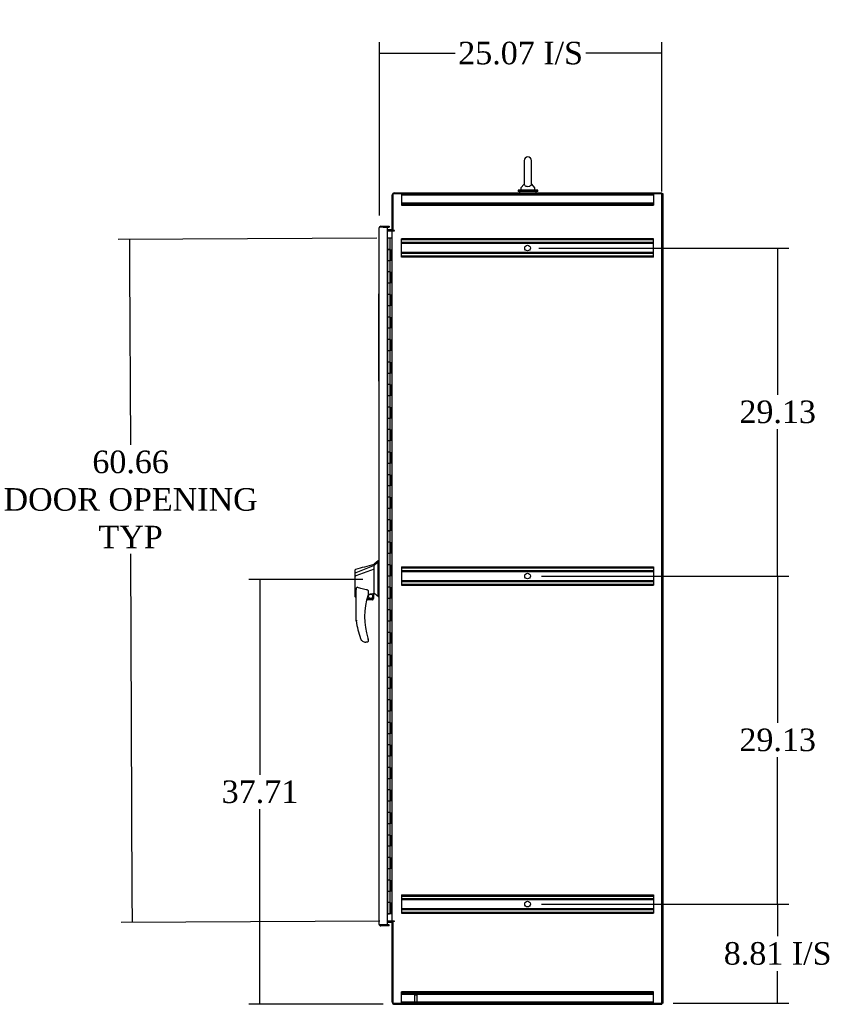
# Model space of a CAD drawing. Header units: inches. Extents: x 0 to 536, y 3 to 364.
# Tile 7 of 10: x 235 to 307, y 149 to 237. Entities that reach past the tile are written whole.
import ezdxf
from ezdxf.lldxf.tags import DXFTag

# ---------------------------------------------------------------- set-up
doc = ezdxf.new("R2010")
doc.units = ezdxf.units.IN
doc.header["$MEASUREMENT"] = 0
for name, color, linetype in [('COM42890-3', 7, 'Continuous'), ('COM48816', 7, 'Continuous'), ('COM54578-60', 7, 'Continuous'), ('COM56746-4', 7, 'Continuous'), ('COM70839-3', 7, 'Continuous'), ('COM71120-4', 7, 'Continuous'), ('COM71122-8', 7, 'Continuous'), ('COM71123-8', 7, 'Continuous'), ('Default', 7, 'Continuous'), ('GSK11033', 7, 'Continuous'), ('HAN13066', 7, 'Continuous'), ('LAB11936', 7, 'Continuous'), ('SCS00680', 7, 'Continuous'), ('STD21878', 7, 'Continuous'), ('WAF25362', 7, 'Continuous'), ('WAM254785', 7, 'Continuous')]:
    doc.layers.add(name, color=color, linetype=linetype)
doc.styles.add('SEACAD_Times_New_Roman', font='times.ttf')
tags = doc.linetypes.add('HIDDEN2', pattern=[0.1875, 0.125, -0.0625]).pattern_tags.tags
tags[6:7] = [DXFTag(74, 4), DXFTag(75, 0), DXFTag(340, '0'), DXFTag(46, 0.0), DXFTag(50, 0.0), DXFTag(44, 0.0), DXFTag(45, 0.0)]
tags[4:5] = [DXFTag(74, 4), DXFTag(75, 0), DXFTag(340, '0'), DXFTag(46, 0.0), DXFTag(50, 0.0), DXFTag(44, 0.0), DXFTag(45, 0.0)]
doc.dimstyles.new('HAMMOND_(STH_-_540x360)', dxfattribs={"dimtxt": 2, "dimasz": 2.5, "dimexe": 1, "dimexo": 1, "dimgap": 0.5, "dimtad": 0, "dimtih": 1, "dimtoh": 1, "dimzin": 0, "dimdsep": 46, "dimtxsty": 'SEACAD_Times_New_Roman', "dimblk1": '_SE_FILLED', "dimblk2": '_SE_FILLED', "dimsah": 1, "dimcen": 1, "dimadec": 0, "dimazin": 0, "dimtfac": 0.8, "dimtofl": 0, "dimtmove": 1, "dimatfit": 3, "dimfxl": 0, "dimtolj": 1, "dimtzin": 0, "dimarcsym": 0})

# ---------------------------------------------------------------- blocks, each defined once
blk = doc.blocks.new('SE5')
at = {"layer": 'COM42890-3', "color": 7, "linetype": 'HIDDEN2'}
for p, q in [((271.321, 215.719), (271.321, 215.581)), ((271.321, 215.719), (282.535, 215.719)), ((271.321, 215.624), (293.696, 215.624)), ((271.321, 215.581), (271.321, 214.857)), ((282.259, 215.719), (282.259, 215.624)), ((282.759, 215.624), (282.759, 215.719)), ((282.803, 215.719), (293.696, 215.719)), ((293.696, 215.719), (293.696, 215.581)), ((293.696, 215.581), (293.696, 214.857)), ((271.321, 214.94), (293.696, 214.94)), ((271.321, 214.857), (271.321, 214.719)), ((271.321, 214.814), (293.696, 214.814)), ((271.321, 214.719), (293.696, 214.719)), ((293.696, 214.857), (293.696, 214.719)), ((271.321, 211.588), (271.321, 211.726)), ((293.696, 211.726), (271.321, 211.726)), ((293.696, 211.631), (271.321, 211.631)), ((293.696, 211.588), (293.696, 211.726)), ((271.321, 210.239), (271.321, 211.588)), ((293.696, 211.407), (271.321, 211.407)), ((293.696, 211.312), (271.321, 211.312)), ((293.696, 210.239), (293.696, 211.588)), ((293.696, 210.515), (271.321, 210.515)), ((293.696, 210.42), (271.321, 210.42)), ((271.321, 210.101), (271.321, 210.239)), ((293.696, 210.196), (271.321, 210.196)), ((293.696, 210.101), (271.321, 210.101)), ((293.696, 210.101), (293.696, 210.239)), ((271.321, 182.596), (271.321, 182.458)), ((271.321, 182.596), (293.696, 182.596)), ((271.321, 182.501), (293.696, 182.501)), ((271.321, 182.458), (271.321, 181.109)), ((271.321, 182.277), (293.696, 182.277)), ((271.321, 182.182), (293.696, 182.182)), ((293.696, 182.596), (293.696, 182.458)), ((293.696, 182.458), (293.696, 181.109)), ((271.321, 181.385), (293.696, 181.385)), ((271.321, 181.29), (293.696, 181.29)), ((271.321, 181.109), (271.321, 180.971)), ((271.321, 181.066), (293.696, 181.066)), ((293.696, 181.109), (293.696, 180.971)), ((271.321, 180.971), (293.696, 180.971)), ((271.321, 153.466), (271.321, 153.328)), ((271.321, 153.466), (293.696, 153.466)), ((271.321, 153.371), (293.696, 153.371)), ((271.321, 153.328), (271.321, 151.979)), ((271.321, 153.147), (293.696, 153.147)), ((271.321, 153.052), (293.696, 153.052)), ((293.696, 153.466), (293.696, 153.328)), ((293.696, 153.328), (293.696, 151.979)), ((271.321, 152.255), (293.696, 152.255)), ((271.321, 152.16), (293.696, 152.16)), ((271.321, 151.979), (271.321, 151.841)), ((271.321, 151.936), (293.696, 151.936)), ((271.321, 151.841), (293.696, 151.841)), ((293.696, 151.979), (293.696, 151.841)), ((271.321, 144.711), (271.321, 144.849)), ((293.696, 144.849), (271.321, 144.849)), ((293.696, 144.754), (271.321, 144.754)), ((271.321, 143.987), (271.321, 144.711)), ((293.696, 144.628), (271.321, 144.628)), ((293.696, 144.711), (293.696, 144.849)), ((293.696, 143.987), (293.696, 144.711)), ((271.321, 143.849), (271.321, 143.987)), ((293.696, 143.944), (271.321, 143.944)), ((282.259, 143.944), (282.259, 143.849)), ((282.759, 143.849), (282.759, 143.944)), ((293.696, 143.849), (293.696, 143.987))]:
    blk.add_line(p, q, dxfattribs=at)
for centre in [(282.509, 210.914), (282.509, 181.784), (282.509, 152.654)]:
    blk.add_circle(centre, 0.25, dxfattribs=at)
at = {"layer": 'COM48816', "color": 7, "linetype": 'Continuous'}
for p, q in [((294.554, 215.719), (294.429, 215.719)), ((294.554, 143.849), (294.554, 215.719)), ((294.554, 143.849), (294.429, 143.849))]:
    blk.add_line(p, q, dxfattribs=at)
at = {"layer": 'COM54578-60', "color": 7, "linetype": 'Continuous'}
for p, q in [((270.079, 211.785), (270.077, 211.785)), ((270.282, 211.785), (270.079, 211.785)), ((270.079, 211.785), (270.079, 210.785)), ((270.494, 211.785), (270.282, 211.785)), ((270.282, 211.785), (270.282, 210.785)), ((270.079, 210.784), (270.079, 210.785)), ((270.282, 210.785), (270.079, 210.785)), ((270.079, 210.784), (270.079, 209.784)), ((270.079, 210.784), (270.313, 210.784)), ((270.141, 210.785), (270.141, 210.784)), ((270.146, 210.785), (270.146, 210.784)), ((270.246, 210.784), (270.246, 210.785)), ((270.326, 210.785), (270.282, 210.785)), ((270.313, 209.785), (270.313, 210.784)), ((270.322, 209.785), (270.322, 210.785)), ((270.326, 210.785), (270.326, 209.785)), ((270.282, 209.785), (270.079, 209.785)), ((270.079, 209.785), (270.079, 208.785)), ((270.313, 209.784), (270.079, 209.784)), ((270.282, 209.785), (270.282, 208.785)), ((270.326, 209.785), (270.282, 209.785)), ((270.079, 208.785), (270.079, 207.784)), ((270.282, 208.785), (270.079, 208.785)), ((270.282, 208.785), (270.079, 208.785)), ((270.326, 208.785), (270.282, 208.785)), ((270.313, 207.785), (270.313, 208.785)), ((270.322, 207.785), (270.322, 208.785)), ((270.326, 208.785), (270.326, 207.785)), ((270.282, 207.785), (270.079, 207.785)), ((270.079, 207.785), (270.079, 206.785)), ((270.313, 207.784), (270.079, 207.784)), ((270.282, 207.785), (270.282, 206.785)), ((270.326, 207.785), (270.282, 207.785)), ((270.079, 206.785), (270.079, 205.784)), ((270.282, 206.785), (270.079, 206.785)), ((270.282, 206.785), (270.079, 206.785)), ((270.326, 206.785), (270.282, 206.785)), ((270.313, 205.785), (270.313, 206.785)), ((270.322, 205.785), (270.322, 206.785)), ((270.326, 206.785), (270.326, 205.785)), ((270.282, 205.785), (270.079, 205.785)), ((270.079, 205.785), (270.079, 204.785)), ((270.313, 205.784), (270.079, 205.784)), ((270.282, 205.785), (270.282, 204.785)), ((270.326, 205.785), (270.282, 205.785)), ((270.079, 204.785), (270.079, 203.784)), ((270.282, 204.785), (270.079, 204.785)), ((270.282, 204.785), (270.079, 204.785)), ((270.326, 204.785), (270.282, 204.785)), ((270.313, 203.785), (270.313, 204.785)), ((270.322, 203.785), (270.322, 204.785)), ((270.326, 204.785), (270.326, 203.785)), ((270.282, 203.785), (270.079, 203.785)), ((270.079, 203.785), (270.079, 202.785)), ((270.313, 203.784), (270.079, 203.784)), ((270.282, 203.785), (270.282, 202.785)), ((270.326, 203.785), (270.282, 203.785)), ((270.079, 202.785), (270.079, 201.784)), ((270.282, 202.785), (270.079, 202.785)), ((270.282, 202.785), (270.079, 202.785)), ((270.326, 202.785), (270.282, 202.785)), ((270.313, 201.785), (270.313, 202.785)), ((270.322, 201.785), (270.322, 202.785)), ((270.326, 202.785), (270.326, 201.785)), ((270.282, 201.785), (270.079, 201.785)), ((270.079, 201.785), (270.079, 200.785)), ((270.313, 201.784), (270.079, 201.784)), ((270.282, 201.785), (270.282, 200.785)), ((270.326, 201.785), (270.282, 201.785)), ((270.079, 200.785), (270.079, 199.784)), ((270.282, 200.785), (270.079, 200.785)), ((270.282, 200.785), (270.079, 200.785)), ((270.326, 200.785), (270.282, 200.785)), ((270.313, 199.785), (270.313, 200.785)), ((270.322, 199.785), (270.322, 200.785)), ((270.326, 200.785), (270.326, 199.785)), ((270.282, 199.785), (270.079, 199.785)), ((270.079, 199.785), (270.079, 198.785)), ((270.313, 199.784), (270.079, 199.784)), ((270.282, 199.785), (270.282, 198.785)), ((270.326, 199.785), (270.282, 199.785)), ((270.079, 198.785), (270.079, 197.784)), ((270.282, 198.785), (270.079, 198.785)), ((270.282, 198.785), (270.079, 198.785)), ((270.326, 198.785), (270.282, 198.785)), ((270.313, 197.785), (270.313, 198.785)), ((270.322, 197.785), (270.322, 198.785)), ((270.326, 198.785), (270.326, 197.785)), ((270.282, 197.785), (270.079, 197.785)), ((270.079, 197.785), (270.079, 196.785)), ((270.313, 197.784), (270.079, 197.784)), ((270.282, 197.785), (270.282, 196.785)), ((270.326, 197.785), (270.282, 197.785)), ((270.079, 196.785), (270.079, 195.784)), ((270.282, 196.785), (270.079, 196.785)), ((270.282, 196.785), (270.079, 196.785)), ((270.326, 196.785), (270.282, 196.785)), ((270.313, 195.785), (270.313, 196.785)), ((270.322, 195.785), (270.322, 196.785)), ((270.326, 196.785), (270.326, 195.785)), ((270.282, 195.785), (270.079, 195.785)), ((270.079, 195.785), (270.079, 194.785)), ((270.313, 195.784), (270.079, 195.784)), ((270.282, 195.785), (270.282, 194.785)), ((270.326, 195.785), (270.282, 195.785)), ((270.079, 194.785), (270.079, 193.784)), ((270.282, 194.785), (270.079, 194.785)), ((270.282, 194.785), (270.079, 194.785)), ((270.326, 194.785), (270.282, 194.785)), ((270.313, 193.785), (270.313, 194.785)), ((270.322, 193.785), (270.322, 194.785)), ((270.326, 194.785), (270.326, 193.785)), ((270.282, 193.785), (270.079, 193.785)), ((270.079, 193.785), (270.079, 192.785)), ((270.313, 193.784), (270.079, 193.784)), ((270.282, 193.785), (270.282, 192.785)), ((270.326, 193.785), (270.282, 193.785)), ((270.079, 192.785), (270.079, 191.784)), ((270.282, 192.785), (270.079, 192.785)), ((270.282, 192.785), (270.079, 192.785)), ((270.326, 192.785), (270.282, 192.785)), ((270.313, 191.785), (270.313, 192.785)), ((270.322, 191.785), (270.322, 192.785)), ((270.326, 192.785), (270.326, 191.785)), ((270.282, 191.785), (270.079, 191.785)), ((270.079, 191.785), (270.079, 190.785)), ((270.313, 191.784), (270.079, 191.784)), ((270.282, 191.785), (270.282, 190.785)), ((270.326, 191.785), (270.282, 191.785)), ((270.079, 190.785), (270.079, 189.784)), ((270.282, 190.785), (270.079, 190.785)), ((270.282, 190.785), (270.079, 190.785)), ((270.326, 190.785), (270.282, 190.785)), ((270.313, 189.785), (270.313, 190.785)), ((270.322, 189.785), (270.322, 190.785)), ((270.326, 190.785), (270.326, 189.785)), ((270.282, 189.785), (270.079, 189.785)), ((270.079, 189.785), (270.079, 188.785)), ((270.313, 189.784), (270.079, 189.784)), ((270.282, 189.785), (270.282, 188.785)), ((270.326, 189.785), (270.282, 189.785)), ((270.079, 188.785), (270.079, 187.784)), ((270.282, 188.785), (270.079, 188.785)), ((270.282, 188.785), (270.079, 188.785)), ((270.326, 188.785), (270.282, 188.785)), ((270.313, 187.785), (270.313, 188.785)), ((270.322, 187.785), (270.322, 188.785)), ((270.326, 188.785), (270.326, 187.785)), ((270.282, 187.785), (270.079, 187.785)), ((270.079, 187.785), (270.079, 186.785)), ((270.313, 187.784), (270.079, 187.784)), ((270.282, 187.785), (270.282, 186.785)), ((270.326, 187.785), (270.282, 187.785)), ((270.079, 186.785), (270.079, 185.784)), ((270.282, 186.785), (270.079, 186.785)), ((270.282, 186.785), (270.079, 186.785)), ((270.326, 186.785), (270.282, 186.785)), ((270.313, 185.785), (270.313, 186.785)), ((270.322, 185.785), (270.322, 186.785)), ((270.326, 186.785), (270.326, 185.785)), ((270.282, 185.785), (270.079, 185.785)), ((270.079, 185.785), (270.079, 184.785)), ((270.313, 185.784), (270.079, 185.784)), ((270.282, 185.785), (270.282, 184.785)), ((270.326, 185.785), (270.282, 185.785)), ((270.079, 184.785), (270.079, 183.784)), ((270.282, 184.785), (270.079, 184.785)), ((270.282, 184.785), (270.079, 184.785)), ((270.326, 184.785), (270.282, 184.785)), ((270.313, 183.785), (270.313, 184.785)), ((270.322, 183.785), (270.322, 184.785)), ((270.326, 184.785), (270.326, 183.785)), ((270.282, 183.785), (270.079, 183.785)), ((270.079, 183.785), (270.079, 182.785)), ((270.313, 183.784), (270.079, 183.784)), ((270.282, 183.785), (270.282, 182.785)), ((270.326, 183.785), (270.282, 183.785)), ((270.079, 182.785), (270.079, 181.784)), ((270.282, 182.785), (270.079, 182.785)), ((270.282, 182.785), (270.079, 182.785)), ((270.326, 182.785), (270.282, 182.785)), ((270.313, 181.785), (270.313, 182.785)), ((270.322, 181.785), (270.322, 182.785)), ((270.326, 182.785), (270.326, 181.785)), ((270.282, 181.785), (270.079, 181.785)), ((270.079, 181.785), (270.079, 180.785)), ((270.313, 181.784), (270.079, 181.784)), ((270.282, 181.785), (270.282, 180.785)), ((270.326, 181.785), (270.282, 181.785)), ((270.079, 180.785), (270.079, 179.784)), ((270.282, 180.785), (270.079, 180.785)), ((270.282, 180.785), (270.079, 180.785)), ((270.326, 180.785), (270.282, 180.785)), ((270.313, 179.785), (270.313, 180.785)), ((270.322, 179.785), (270.322, 180.785)), ((270.326, 180.785), (270.326, 179.785)), ((270.282, 179.785), (270.079, 179.785)), ((270.079, 179.785), (270.079, 178.785)), ((270.313, 179.784), (270.079, 179.784)), ((270.282, 179.785), (270.282, 178.785)), ((270.326, 179.785), (270.282, 179.785)), ((270.079, 178.785), (270.079, 177.784)), ((270.282, 178.785), (270.079, 178.785)), ((270.282, 178.785), (270.079, 178.785)), ((270.326, 178.785), (270.282, 178.785)), ((270.313, 177.785), (270.313, 178.785)), ((270.322, 177.785), (270.322, 178.785)), ((270.326, 178.785), (270.326, 177.785)), ((270.282, 177.785), (270.079, 177.785)), ((270.079, 177.785), (270.079, 176.785)), ((270.313, 177.784), (270.079, 177.784)), ((270.282, 177.785), (270.282, 176.785)), ((270.326, 177.785), (270.282, 177.785)), ((270.079, 176.785), (270.079, 175.784)), ((270.282, 176.785), (270.079, 176.785)), ((270.282, 176.785), (270.079, 176.785)), ((270.326, 176.785), (270.282, 176.785)), ((270.313, 175.785), (270.313, 176.785)), ((270.322, 175.785), (270.322, 176.785)), ((270.326, 176.785), (270.326, 175.785)), ((270.282, 175.785), (270.079, 175.785)), ((270.079, 175.785), (270.079, 174.785)), ((270.313, 175.784), (270.079, 175.784)), ((270.282, 175.785), (270.282, 174.785)), ((270.326, 175.785), (270.282, 175.785)), ((270.079, 174.785), (270.079, 173.784)), ((270.282, 174.785), (270.079, 174.785)), ((270.282, 174.785), (270.079, 174.785)), ((270.326, 174.785), (270.282, 174.785)), ((270.313, 173.785), (270.313, 174.785)), ((270.322, 173.785), (270.322, 174.785)), ((270.326, 174.785), (270.326, 173.785)), ((270.282, 173.785), (270.079, 173.785)), ((270.079, 173.785), (270.079, 172.785)), ((270.313, 173.784), (270.079, 173.784)), ((270.282, 173.785), (270.282, 172.785)), ((270.326, 173.785), (270.282, 173.785)), ((270.079, 172.785), (270.079, 171.784)), ((270.282, 172.785), (270.079, 172.785)), ((270.282, 172.785), (270.079, 172.785)), ((270.326, 172.785), (270.282, 172.785)), ((270.313, 171.785), (270.313, 172.785)), ((270.322, 171.785), (270.322, 172.785)), ((270.326, 172.785), (270.326, 171.785)), ((270.282, 171.785), (270.079, 171.785)), ((270.079, 171.785), (270.079, 170.785)), ((270.313, 171.784), (270.079, 171.784)), ((270.282, 171.785), (270.282, 170.785)), ((270.326, 171.785), (270.282, 171.785)), ((270.079, 170.785), (270.079, 169.784)), ((270.282, 170.785), (270.079, 170.785)), ((270.282, 170.785), (270.079, 170.785)), ((270.326, 170.785), (270.282, 170.785)), ((270.313, 169.785), (270.313, 170.785)), ((270.322, 169.785), (270.322, 170.785)), ((270.326, 170.785), (270.326, 169.785)), ((270.282, 169.785), (270.079, 169.785)), ((270.079, 169.785), (270.079, 168.785)), ((270.313, 169.784), (270.079, 169.784)), ((270.282, 169.785), (270.282, 168.785)), ((270.326, 169.785), (270.282, 169.785)), ((270.079, 168.785), (270.079, 167.784)), ((270.282, 168.785), (270.079, 168.785)), ((270.282, 168.785), (270.079, 168.785)), ((270.326, 168.785), (270.282, 168.785)), ((270.313, 167.785), (270.313, 168.785)), ((270.322, 167.785), (270.322, 168.785)), ((270.326, 168.785), (270.326, 167.785)), ((270.282, 167.785), (270.079, 167.785)), ((270.079, 167.785), (270.079, 166.785)), ((270.313, 167.784), (270.079, 167.784)), ((270.282, 167.785), (270.282, 166.785)), ((270.326, 167.785), (270.282, 167.785)), ((270.079, 166.785), (270.079, 165.784)), ((270.282, 166.785), (270.079, 166.785)), ((270.282, 166.785), (270.079, 166.785)), ((270.326, 166.785), (270.282, 166.785)), ((270.313, 165.785), (270.313, 166.785)), ((270.322, 165.785), (270.322, 166.785)), ((270.326, 166.785), (270.326, 165.785)), ((270.282, 165.785), (270.079, 165.785)), ((270.079, 165.785), (270.079, 164.785)), ((270.313, 165.784), (270.079, 165.784)), ((270.282, 165.785), (270.282, 164.785)), ((270.326, 165.785), (270.282, 165.785)), ((270.079, 164.785), (270.079, 163.784)), ((270.282, 164.785), (270.079, 164.785)), ((270.282, 164.785), (270.079, 164.785)), ((270.326, 164.785), (270.282, 164.785)), ((270.313, 163.785), (270.313, 164.785)), ((270.322, 163.785), (270.322, 164.785)), ((270.326, 164.785), (270.326, 163.785)), ((270.282, 163.785), (270.079, 163.785)), ((270.079, 163.785), (270.079, 162.785)), ((270.313, 163.784), (270.079, 163.784)), ((270.282, 163.785), (270.282, 162.785)), ((270.326, 163.785), (270.282, 163.785)), ((270.079, 162.785), (270.079, 161.784)), ((270.282, 162.785), (270.079, 162.785)), ((270.282, 162.785), (270.079, 162.785)), ((270.326, 162.785), (270.282, 162.785)), ((270.313, 161.785), (270.313, 162.785)), ((270.322, 161.785), (270.322, 162.785)), ((270.326, 162.785), (270.326, 161.785)), ((270.282, 161.785), (270.079, 161.785)), ((270.079, 161.785), (270.079, 160.785)), ((270.313, 161.784), (270.079, 161.784)), ((270.282, 161.785), (270.282, 160.785)), ((270.326, 161.785), (270.282, 161.785)), ((270.079, 160.785), (270.079, 159.784)), ((270.282, 160.785), (270.079, 160.785)), ((270.282, 160.785), (270.079, 160.785)), ((270.326, 160.785), (270.282, 160.785)), ((270.313, 159.785), (270.313, 160.785)), ((270.322, 159.785), (270.322, 160.785)), ((270.326, 160.785), (270.326, 159.785)), ((270.282, 159.785), (270.079, 159.785)), ((270.079, 159.785), (270.079, 158.785)), ((270.313, 159.784), (270.079, 159.784)), ((270.282, 159.785), (270.282, 158.785)), ((270.326, 159.785), (270.282, 159.785)), ((270.079, 158.785), (270.079, 157.784)), ((270.282, 158.785), (270.079, 158.785)), ((270.282, 158.785), (270.079, 158.785)), ((270.326, 158.785), (270.282, 158.785)), ((270.313, 157.785), (270.313, 158.785)), ((270.322, 157.785), (270.322, 158.785)), ((270.326, 158.785), (270.326, 157.785)), ((270.282, 157.785), (270.079, 157.785)), ((270.079, 157.785), (270.079, 156.785)), ((270.313, 157.784), (270.079, 157.784)), ((270.282, 157.785), (270.282, 156.785)), ((270.326, 157.785), (270.282, 157.785)), ((270.079, 156.785), (270.079, 155.784)), ((270.282, 156.785), (270.079, 156.785)), ((270.282, 156.785), (270.079, 156.785)), ((270.326, 156.785), (270.282, 156.785)), ((270.313, 155.785), (270.313, 156.785)), ((270.322, 155.785), (270.322, 156.785)), ((270.326, 156.785), (270.326, 155.785)), ((270.282, 155.785), (270.079, 155.785)), ((270.079, 155.785), (270.079, 154.785)), ((270.313, 155.784), (270.079, 155.784)), ((270.282, 155.785), (270.282, 154.785)), ((270.326, 155.785), (270.282, 155.785)), ((270.079, 154.785), (270.079, 153.784)), ((270.282, 154.785), (270.079, 154.785)), ((270.282, 154.785), (270.079, 154.785)), ((270.326, 154.785), (270.282, 154.785)), ((270.313, 153.785), (270.313, 154.785)), ((270.322, 153.785), (270.322, 154.785)), ((270.326, 154.785), (270.326, 153.785)), ((270.282, 153.785), (270.079, 153.785)), ((270.079, 153.785), (270.079, 152.785)), ((270.313, 153.784), (270.079, 153.784)), ((270.282, 153.785), (270.282, 152.785)), ((270.326, 153.785), (270.282, 153.785)), ((270.079, 152.785), (270.079, 151.785)), ((270.282, 152.785), (270.079, 152.785)), ((270.282, 152.785), (270.079, 152.785)), ((270.326, 152.785), (270.282, 152.785)), ((270.313, 151.785), (270.313, 152.785)), ((270.322, 151.785), (270.322, 152.785)), ((270.326, 152.785), (270.326, 151.785)), ((270.079, 151.785), (270.077, 151.785)), ((270.313, 151.785), (270.079, 151.785)), ((270.133, 151.75), (270.133, 151.776)), ((270.133, 151.776), (270.183, 151.776)), ((270.183, 151.75), (270.133, 151.75)), ((270.146, 151.785), (270.146, 151.776)), ((270.208, 151.776), (270.183, 151.776)), ((270.208, 151.75), (270.183, 151.75)), ((270.208, 151.776), (270.258, 151.776)), ((270.258, 151.75), (270.208, 151.75)), ((270.246, 151.776), (270.246, 151.785)), ((270.258, 151.776), (270.258, 151.75)), ((270.326, 151.785), (270.322, 151.785)), ((270.494, 151.785), (270.326, 151.785))]:
    blk.add_line(p, q, dxfattribs=at)
at = {"layer": 'COM56746-4', "color": 7, "linetype": 'Continuous'}
for p, q in [((269.332, 150.865), (269.332, 212.704)), ((269.332, 212.704), (269.332, 212.704)), ((269.332, 212.704), (269.332, 212.704)), ((269.332, 212.704), (269.332, 212.704)), ((269.412, 212.752), (269.362, 212.791)), ((269.475, 212.752), (269.362, 212.752)), ((269.475, 212.752), (269.412, 212.752)), ((269.475, 212.847), (270.207, 212.847)), ((270.077, 212.752), (269.475, 212.752)), ((269.475, 212.752), (269.475, 212.752)), ((269.677, 212.752), (270.207, 212.752)), ((270.077, 150.817), (270.077, 212.752)), ((270.207, 212.847), (270.207, 212.752)), ((269.332, 150.865), (269.332, 150.865)), ((269.332, 150.865), (269.332, 150.865)), ((269.475, 150.817), (269.362, 150.817)), ((269.412, 150.817), (269.362, 150.778)), ((269.412, 150.817), (269.475, 150.817)), ((269.475, 150.817), (270.077, 150.817)), ((269.475, 150.817), (269.475, 150.817)), ((270.207, 150.722), (269.475, 150.722)), ((270.207, 150.817), (269.677, 150.817)), ((270.207, 150.722), (270.207, 150.817))]:
    blk.add_line(p, q, dxfattribs=at)
for centre, start, end in [((269.475, 212.704), 142.49641, 179.84393), ((269.475, 212.704), 179.92383, 180), ((269.475, 212.704), 90, 142.49641), ((269.475, 150.865), 180, 180.07617), ((269.475, 150.865), 180.15607, 217.50359), ((269.475, 150.865), 217.50359, 270)]:
    blk.add_arc(centre, 0.143, start, end, dxfattribs=at)
for points in [[(269.362, 212.752), (269.352, 212.744), (269.345, 212.736), (269.337, 212.724), (269.335, 212.72), (269.333, 212.712), (269.332, 212.708), (269.332, 212.704)], [(269.362, 150.817), (269.352, 150.825), (269.345, 150.833), (269.337, 150.845), (269.335, 150.849), (269.333, 150.857), (269.332, 150.861), (269.332, 150.865)]]:
    blk.add_open_spline(points, degree=3, knots=[0, 0, 0, 0, 0.5, 0.5, 0.75, 0.75, 1, 1, 1, 1], dxfattribs=at)
at = {"layer": 'COM70839-3', "color": 7, "linetype": 'Continuous'}
for p, q in [((270.568, 212.439), (270.581, 212.469)), ((270.569, 151.129), (270.582, 151.099))]:
    blk.add_line(p, q, dxfattribs=at)
at = {"layer": 'COM71120-4', "color": 7, "linetype": 'Continuous'}
for p, q in [((294.429, 215.719), (270.589, 215.719)), ((270.589, 212.469), (270.589, 215.719)), ((294.429, 143.849), (294.429, 215.719)), ((270.077, 212.439), (270.399, 212.439)), ((270.494, 212.439), (270.399, 212.439)), ((270.494, 212.439), (270.684, 212.439)), ((270.494, 151.129), (270.494, 212.439)), ((270.684, 212.469), (270.589, 212.469)), ((270.399, 151.129), (270.077, 151.129)), ((270.399, 151.129), (270.494, 151.129)), ((270.684, 151.129), (270.494, 151.129)), ((270.684, 151.099), (270.589, 151.099)), ((270.589, 143.849), (270.589, 151.099)), ((270.589, 143.849), (294.429, 143.849))]:
    blk.add_line(p, q, dxfattribs=at)
for centre in [(270.684, 212.454), (270.684, 151.114)]:
    blk.add_arc(centre, 0.015, 270, 90, dxfattribs=at)
at = {"layer": 'COM71122-8', "color": 7, "linetype": 'Continuous'}
for p, q in [((270.494, 212.469), (270.494, 215.624)), ((270.684, 215.814), (294.429, 215.814)), ((294.429, 215.719), (294.429, 215.814)), ((270.399, 212.534), (270.077, 212.534)), ((270.589, 212.469), (270.494, 212.469))]:
    blk.add_line(p, q, dxfattribs=at)
for centre, radius, start, end in [((270.684, 215.624), 0.19, 90, 180), ((270.399, 212.629), 0.095, 270, 0), ((270.399, 212.629), 0.19, 270, 302.6369)]:
    blk.add_arc(centre, radius, start, end, dxfattribs=at)
at = {"layer": 'COM71123-8', "color": 7, "linetype": 'Continuous'}
for p, q in [((270.077, 151.034), (270.399, 151.034)), ((270.494, 143.944), (270.494, 151.099)), ((270.589, 151.099), (270.494, 151.099)), ((270.684, 143.754), (294.429, 143.754)), ((294.429, 143.849), (294.429, 143.754))]:
    blk.add_line(p, q, dxfattribs=at)
for centre, radius, start, end in [((270.399, 150.939), 0.19, 57.3631, 90), ((270.399, 150.939), 0.095, 0, 90), ((270.684, 143.944), 0.19, 180, 270)]:
    blk.add_arc(centre, radius, start, end, dxfattribs=at)
at = {"layer": 'GSK11033', "color": 7, "linetype": 'Continuous'}
for p, q in [((269.677, 212.752), (269.427, 212.752)), ((269.427, 212.752), (269.427, 212.752)), ((269.677, 212.752), (269.677, 212.752)), ((269.731, 212.752), (269.731, 212.752)), ((269.677, 150.817), (269.427, 150.817)), ((269.427, 150.817), (269.427, 150.817)), ((269.677, 150.817), (269.677, 150.817))]:
    blk.add_line(p, q, dxfattribs=at)
at = {"layer": 'HAN13066', "color": 7, "linetype": 'Continuous'}
for p, q in [((269.252, 183.135), (268.897, 182.835)), ((268.897, 182.722), (268.897, 182.835)), ((269.332, 183.135), (269.249, 183.135)), ((269.252, 183.135), (269.252, 183.033)), ((269.252, 182.973), (269.252, 183.033)), ((269.252, 182.887), (269.252, 182.973)), ((269.252, 180.396), (269.252, 182.887)), ((267.217, 182.042), (267.217, 182.338)), ((267.217, 181.807), (267.217, 182.042)), ((268.897, 182.722), (267.262, 182.067)), ((268.897, 182.409), (267.273, 181.805)), ((268.897, 182.576), (268.897, 182.722)), ((268.897, 182.482), (268.897, 182.576)), ((268.897, 182.409), (268.897, 182.482)), ((268.897, 180.524), (268.897, 182.409)), ((267.217, 179.935), (267.217, 181.807)), ((267.271, 181.805), (267.273, 181.805)), ((267.297, 177.802), (267.297, 180.472)), ((268.357, 180.392), (268.357, 180.128)), ((268.357, 180.142), (268.484, 180.172)), ((268.567, 180.191), (268.802, 180.246)), ((268.832, 180.249), (268.897, 180.265)), ((268.832, 180.249), (268.832, 180.25)), ((268.832, 180.25), (268.832, 179.785)), ((268.897, 180.377), (268.897, 180.524)), ((268.897, 180.265), (268.897, 180.377)), ((269.252, 179.992), (269.252, 180.396)), ((267.291, 179.877), (267.297, 179.878)), ((268.707, 179.66), (268.227, 179.66)), ((268.258, 179.785), (268.832, 179.785)), ((269.252, 179.966), (269.252, 179.992)), ((269.252, 179.965), (269.332, 179.965)), ((267.86, 176), (267.858, 175.998)), ((268.297, 175.91), (268.142, 175.91)), ((268.357, 176.148), (268.357, 175.97))]:
    blk.add_line(p, q, dxfattribs=at)
blk.add_circle((268.571, 179.988), 0.188, dxfattribs=at)
for centre, radius, start, end in [((-37.023, 1321.518), 1179.062, 284.955175, 285.038073), ((267.277, 182.338), 0.06, 105.82399, 180.00016), ((267.262, 182.166), 0.361, 262.90649, 271.52325), ((268.297, 180.128), 0.06, 342.10501, 0), ((268.571, 179.988), 0.202, 115.2676, 90.89564), ((268.309, 181.116), 0.961, 280.53162, 285.63162), ((232.486, 136.818), 56.686, 49.56494, 50.03473), ((274.461, 178.138), 6.417, 162.10501, 197.01016), ((268.707, 179.785), 0.125, 270, 310.5358), ((268.707, 179.785), 0.125, 310.5358, 346.11346), ((268.707, 179.785), 0.125, 346.11346, 0), ((274.637, 178.737), 7.4, 187.26095, 199.71455), ((268.142, 176.41), 0.5, 199.71455, 235.43766), ((268.142, 176.41), 0.5, 235.43766, 270), ((268.297, 175.97), 0.06, 270, 0), ((268.297, 176.148), 0.06, 0, 17.89499)]:
    blk.add_arc(centre, radius, start, end, dxfattribs=at)
blk.add_ellipse((267.277, 179.935), major_axis=(0.06, 0), ratio=0.999979, start_param=3.141468, end_param=4.950188, dxfattribs=at)
blk.add_open_spline([(269.252, 183.033), (269.134, 182.929), (269.015, 182.826), (268.897, 182.722)], degree=3, dxfattribs=at)
for points, knots in [([(267.262, 182.067), (267.249, 182.065), (267.237, 182.062), (267.221, 182.053), (267.217, 182.047), (267.217, 182.042)], [0, 0, 0, 0, 0.5, 0.5, 1, 1, 1, 1]), ([(267.297, 180.472), (267.297, 180.53), (267.301, 180.587), (267.316, 180.673), (267.322, 180.701), (267.336, 180.742), (267.342, 180.755), (267.355, 180.773), (267.359, 180.779), (267.372, 180.787), (267.38, 180.788), (267.387, 180.785)], [0, 0, 0, 0, 0.5, 0.5, 0.75, 0.75, 0.875, 0.875, 0.9375, 0.9375, 1, 1, 1, 1]), ([(268.297, 180.546), (268.219, 180.557), (268.141, 180.569), (267.987, 180.599), (267.91, 180.616), (267.758, 180.656), (267.682, 180.678), (267.533, 180.728), (267.46, 180.755), (267.387, 180.785)], [0, 0, 0, 0, 0.25, 0.25, 0.5, 0.5, 0.75, 0.75, 1, 1, 1, 1]), ([(268.297, 180.546), (268.301, 180.546), (268.305, 180.544), (268.311, 180.54), (268.314, 180.538), (268.322, 180.53), (268.326, 180.523), (268.333, 180.51), (268.336, 180.504), (268.341, 180.49), (268.344, 180.483), (268.35, 180.463), (268.352, 180.448), (268.355, 180.427), (268.356, 180.42), (268.357, 180.406), (268.357, 180.399), (268.357, 180.392)], [0, 0, 0, 0, 0.0625, 0.0625, 0.125, 0.125, 0.25, 0.25, 0.375, 0.375, 0.5, 0.5, 0.75, 0.75, 0.875, 0.875, 1, 1, 1, 1]), ([(268.802, 180.246), (268.806, 180.247), (268.81, 180.247), (268.817, 180.249), (268.82, 180.249), (268.829, 180.25), (268.832, 180.25), (268.832, 180.25)], [0, 0, 0, 0, 0.25, 0.25, 0.5, 0.5, 1, 1, 1, 1]), ([(267.387, 177.808), (267.381, 177.807), (267.375, 177.807), (267.364, 177.806), (267.358, 177.806), (267.342, 177.805), (267.332, 177.804), (267.319, 177.803), (267.315, 177.803), (267.309, 177.803), (267.306, 177.802), (267.302, 177.802), (267.3, 177.802), (267.298, 177.802), (267.297, 177.802), (267.297, 177.802)], [0, 0, 0, 0, 0.125, 0.125, 0.25, 0.25, 0.5, 0.5, 0.625, 0.625, 0.75, 0.75, 0.875, 0.875, 1, 1, 1, 1]), ([(268.324, 176.261), (268.33, 176.243), (268.335, 176.226), (268.343, 176.201), (268.346, 176.192), (268.35, 176.18), (268.351, 176.176), (268.352, 176.171), (268.353, 176.17), (268.354, 176.167), (268.354, 176.166), (268.354, 176.166)], [0, 0, 0, 0, 0.5, 0.5, 0.75, 0.75, 0.875, 0.875, 0.9375, 0.9375, 1, 1, 1, 1])]:
    blk.add_open_spline(points, degree=3, knots=knots, dxfattribs=at)
at = {"layer": 'LAB11936', "color": 7, "linetype": 'Continuous'}
for p, q in [((269.302, 206.472), (269.302, 206.847)), ((269.332, 206.847), (269.302, 206.847)), ((269.302, 199.472), (269.302, 206.472)), ((269.272, 205.991), (269.268, 205.991)), ((269.268, 205.537), (269.302, 205.537)), ((269.272, 205.994), (269.302, 205.994)), ((269.272, 205.991), (269.302, 205.991)), ((269.272, 205.985), (269.302, 205.985)), ((269.272, 205.985), (269.272, 205.543)), ((269.272, 205.543), (269.302, 205.543)), ((269.272, 205.528), (269.272, 205.494)), ((269.272, 205.494), (269.302, 205.494)), ((269.302, 199.097), (269.302, 199.472)), ((269.332, 199.097), (269.302, 199.097))]:
    blk.add_line(p, q, dxfattribs=at)
at = {"layer": 'SCS00680', "color": 7, "linetype": 'Continuous'}
for p, q in [((282.208, 218.672), (282.208, 216.601)), ((282.871, 216.601), (282.871, 218.672)), ((281.914, 216.227), (281.914, 216.108)), ((282.199, 216.592), (281.928, 216.265)), ((283.151, 216.265), (282.88, 216.592)), ((283.164, 216.108), (283.164, 216.227))]:
    blk.add_line(p, q, dxfattribs=at)
for centre, radius, start, end in [((282.539, 218.672), 0.331, 0, 180), ((281.974, 216.227), 0.06, 140.32138, 180), ((281.974, 216.108), 0.06, 180, 270), ((283.104, 216.108), 0.06, 270, 0), ((283.104, 216.227), 0.06, 0, 39.67862)]:
    blk.add_arc(centre, radius, start, end, dxfattribs=at)
blk.add_open_spline([(282.208, 216.611), (282.208, 216.606), (282.207, 216.586), (282.218, 216.539), (282.231, 216.511), (282.281, 216.459), (282.318, 216.434), (282.42, 216.398), (282.483, 216.388), (282.613, 216.39), (282.675, 216.402), (282.772, 216.441), (282.807, 216.466), (282.852, 216.519), (282.863, 216.547), (282.871, 216.59), (282.871, 216.607), (282.871, 216.611)], degree=3, knots=[0.1938307, 0.1938307, 0.1938307, 0.1938307, 0.25, 0.25, 0.3125, 0.3125, 0.375, 0.375, 0.4375, 0.4375, 0.5, 0.5, 0.5625, 0.5625, 0.625, 0.625, 0.6750941, 0.6750941, 0.6750941, 0.6750941], dxfattribs=at)
at = {"layer": 'STD21878', "color": 7, "linetype": 'HIDDEN2'}
for p, q in [((272.464, 144.599), (272.714, 144.599)), ((272.464, 144.599), (272.464, 143.88)), ((272.714, 143.88), (272.714, 144.599)), ((272.448, 143.88), (272.729, 143.88)), ((272.448, 143.88), (272.448, 143.849)), ((272.729, 143.849), (272.729, 143.88))]:
    blk.add_line(p, q, dxfattribs=at)
at = {"layer": 'WAF25362', "color": 7, "linetype": 'Continuous'}
for p, q in [((283.414, 216.048), (281.664, 216.048)), ((281.664, 216.048), (281.664, 215.939)), ((283.414, 215.939), (283.414, 216.048)), ((283.414, 215.939), (281.664, 215.939))]:
    blk.add_line(p, q, dxfattribs=at)
at = {"layer": 'WAM254785', "color": 7, "linetype": 'Continuous'}
for p, q in [((281.789, 215.939), (281.789, 215.814)), ((283.289, 215.814), (283.289, 215.939))]:
    blk.add_line(p, q, dxfattribs=at)
blk = doc.blocks.new('_SE_FILLED')
at = {"color": 0}
blk.add_line((0, 0), (-1, 0), dxfattribs=at)
blk.add_solid([(0, 0), (-1, -0.1665), (-1, 0.1665), (0, 0)], dxfattribs=at)
blk = doc.blocks.new('*D63')
at = {"layer": 'Default', "color": 0, "linetype": 'Continuous', "lineweight": -2}
for p, q in [((267.115, 217.407), (244.137, 217.309)), ((245.148, 214.814), (245.215, 199.049)), ((245.385, 159.158), (245.256, 189.382)), ((267.373, 156.751), (244.395, 156.653))]:
    blk.add_line(p, q, dxfattribs=at)
at = {"layer": 'Defpoints', "color": 0, "linetype": 'Continuous'}
for p in [(268.115, 217.411), (245.395, 156.658), (268.373, 156.755)]:
    blk.add_point(p, dxfattribs=at)
at = {"layer": 'Default', "color": 0, "linetype": 'Continuous', "lineweight": -2, "xscale": 2.5, "yscale": 2.5, "zscale": 2.5}
for p, rotation in [((245.137, 217.314), 90.24370584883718), ((245.395, 156.658), 270.2437058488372)]:
    blk.add_blockref('_SE_FILLED', p, dxfattribs=dict(at, rotation=rotation))
at = {"layer": 'Default', "color": 0, "linetype": 'Continuous', "insert": (245.235, 194.216), "char_height": 2, "attachment_point": 5, "style": 'SEACAD_Times_New_Roman'}
blk.add_mtext('\\A1;\\A1;60.66\\PDOOR OPENING \\PTYP', dxfattribs=at)
blk = doc.blocks.new('*D70')
at = {"layer": 'Default', "color": 0, "linetype": 'Continuous', "lineweight": -2}
for p, q in [((281.733, 158.28), (303.696, 158.28)), ((302.696, 155.78), (302.696, 155.426)), ((302.696, 151.975), (302.696, 152.33)), ((293.403, 149.475), (303.696, 149.475))]:
    blk.add_line(p, q, dxfattribs=at)
at = {"layer": 'Defpoints', "color": 0, "linetype": 'Continuous'}
for p in [(280.733, 158.28), (302.696, 158.28), (292.403, 149.475)]:
    blk.add_point(p, dxfattribs=at)
at = {"layer": 'Default', "color": 0, "linetype": 'Continuous', "lineweight": -2, "xscale": 2.5, "yscale": 2.5, "zscale": 2.5}
for p, rotation in [((302.696, 158.28), 90), ((302.696, 149.475), 270)]:
    blk.add_blockref('_SE_FILLED', p, dxfattribs=dict(at, rotation=rotation))
at = {"layer": 'Default', "color": 0, "linetype": 'Continuous', "insert": (302.696, 153.878), "char_height": 2, "attachment_point": 5, "style": 'SEACAD_Times_New_Roman'}
blk.add_mtext('\\A1;\\A1;8.81 I/S', dxfattribs=at)
blk = doc.blocks.new('*D71')
at = {"layer": 'Default', "color": 0, "linetype": 'Continuous', "lineweight": -2}
for p, q in [((281.733, 187.41), (303.696, 187.41)), ((302.696, 184.91), (302.696, 174.366)), ((302.696, 160.78), (302.696, 171.325)), ((281.733, 158.28), (303.696, 158.28))]:
    blk.add_line(p, q, dxfattribs=at)
at = {"layer": 'Defpoints', "color": 0, "linetype": 'Continuous'}
for p in [(280.733, 187.41), (302.696, 187.41), (280.733, 158.28)]:
    blk.add_point(p, dxfattribs=at)
at = {"layer": 'Default', "color": 0, "linetype": 'Continuous', "lineweight": -2, "xscale": 2.5, "yscale": 2.5, "zscale": 2.5}
for p, rotation in [((302.696, 187.41), 90), ((302.696, 158.28), 270)]:
    blk.add_blockref('_SE_FILLED', p, dxfattribs=dict(at, rotation=rotation))
at = {"layer": 'Default', "color": 0, "linetype": 'Continuous', "insert": (302.696, 172.845), "char_height": 2, "attachment_point": 5, "style": 'SEACAD_Times_New_Roman'}
blk.add_mtext('\\A1;\\A1;29.13', dxfattribs=at)
blk = doc.blocks.new('*D72')
at = {"layer": 'Default', "color": 0, "linetype": 'Continuous', "lineweight": -2}
for p, q in [((281.483, 216.54), (303.696, 216.54)), ((302.696, 214.04), (302.696, 203.496)), ((302.696, 189.91), (302.696, 200.455)), ((281.733, 187.41), (303.696, 187.41))]:
    blk.add_line(p, q, dxfattribs=at)
at = {"layer": 'Defpoints', "color": 0, "linetype": 'Continuous'}
for p in [(280.483, 216.54), (302.696, 216.54), (280.733, 187.41)]:
    blk.add_point(p, dxfattribs=at)
at = {"layer": 'Default', "color": 0, "linetype": 'Continuous', "lineweight": -2, "xscale": 2.5, "yscale": 2.5, "zscale": 2.5}
for p, rotation in [((302.696, 216.54), 90), ((302.696, 187.41), 270)]:
    blk.add_blockref('_SE_FILLED', p, dxfattribs=dict(at, rotation=rotation))
at = {"layer": 'Default', "color": 0, "linetype": 'Continuous', "insert": (302.696, 201.975), "char_height": 2, "attachment_point": 5, "style": 'SEACAD_Times_New_Roman'}
blk.add_mtext('\\A1;\\A1;29.13', dxfattribs=at)
blk = doc.blocks.new('*D76')
at = {"layer": 'Default', "color": 0, "linetype": 'Continuous', "lineweight": -2}
for p, q in [((267.336, 219.418), (267.336, 234.835)), ((292.403, 221.566), (292.403, 234.835)), ((269.836, 233.835), (274.066, 233.835)), ((289.903, 233.835), (285.673, 233.835))]:
    blk.add_line(p, q, dxfattribs=at)
at = {"layer": 'Defpoints', "color": 0, "linetype": 'Continuous'}
for p in [(267.336, 233.835), (292.403, 220.566), (267.336, 218.418)]:
    blk.add_point(p, dxfattribs=at)
at = {"layer": 'Default', "color": 0, "linetype": 'Continuous', "lineweight": -2, "xscale": 2.5, "yscale": 2.5, "zscale": 2.5, "rotation": 180}
blk.add_blockref('_SE_FILLED', (267.336, 233.835), dxfattribs=at)
at = {"layer": 'Default', "color": 0, "linetype": 'Continuous', "lineweight": -2, "xscale": 2.5, "yscale": 2.5, "zscale": 2.5}
blk.add_blockref('_SE_FILLED', (292.403, 233.835), dxfattribs=at)
at = {"layer": 'Default', "color": 0, "linetype": 'Continuous', "insert": (279.869, 233.835), "char_height": 2, "attachment_point": 5, "style": 'SEACAD_Times_New_Roman'}
blk.add_mtext('\\A1;\\A1;25.07 I/S', dxfattribs=at)
blk = doc.blocks.new('*D84')
at = {"layer": 'Default', "color": 0, "linetype": 'Continuous', "lineweight": -2}
for p, q in [((265.871, 187.093), (255.721, 187.093)), ((256.721, 184.593), (256.721, 169.757)), ((256.721, 151.88), (256.721, 166.717)), ((267.658, 149.38), (255.721, 149.38))]:
    blk.add_line(p, q, dxfattribs=at)
at = {"layer": 'Defpoints', "color": 0, "linetype": 'Continuous'}
for p in [(256.721, 187.093), (266.871, 187.093), (268.658, 149.38)]:
    blk.add_point(p, dxfattribs=at)
at = {"layer": 'Default', "color": 0, "linetype": 'Continuous', "lineweight": -2, "xscale": 2.5, "yscale": 2.5, "zscale": 2.5}
for p, rotation in [((256.721, 187.093), 90), ((256.721, 149.38), 270)]:
    blk.add_blockref('_SE_FILLED', p, dxfattribs=dict(at, rotation=rotation))
at = {"layer": 'Default', "color": 0, "linetype": 'Continuous', "insert": (256.721, 168.237), "char_height": 2, "attachment_point": 5, "style": 'SEACAD_Times_New_Roman'}
blk.add_mtext('\\A1;\\A1;37.71', dxfattribs=at)

msp = doc.modelspace()

# ---------------------------------------------------------------- block references
at = {"layer": 'Default'}
msp.add_blockref('SE5', (-2.026, 5.627), dxfattribs=at)

# ---------------------------------------------------------------- dimensions: what is measured, and where the dimension line sits
at = {"layer": 'Default', "color": 7, "linetype": 'Continuous'}
dim = msp.add_linear_dim(base=(267.336, 233.835), p1=(292.403, 220.566), p2=(267.336, 218.418), text='\\A1;<> I/S', dimstyle='HAMMOND_(STH_-_540x360)', override={"dimtmove": 0}, dxfattribs=at)
dim.commit()
dim.dimension.update_dxf_attribs({"geometry": '*D76', "text_midpoint": (279.869, 233.835), "dimtype": 160})
for base, p1, p2, angle, text, picture, middle, dimtype in [((245.395, 156.658), (268.115, 217.411), (268.373, 156.755), 270.24371, '\\A1;<>\\PDOOR OPENING \\XTYP', '*D63', (245.235, 194.216), 161), ((302.696, 216.54), (280.733, 187.41), (280.483, 216.54), 90, '\\A1;<>', '*D72', (302.696, 201.975), 160), ((302.696, 187.41), (280.733, 158.28), (280.733, 187.41), 90, '\\A1;<>', '*D71', (302.696, 172.845), 161), ((256.721, 187.093), (268.658, 149.38), (266.871, 187.093), 90, '\\A1;<>', '*D84', (256.721, 168.237), 160), ((302.69634763, 158.28048626), (292.402984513, 149.47548626), (280.732984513, 158.28048626), 90, '\\A1;<> I/S', '*D70', (302.69634763, 153.877986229), 160)]:
    dim = msp.add_linear_dim(base=base, p1=p1, p2=p2, angle=angle, text=text, dimstyle='HAMMOND_(STH_-_540x360)', override={"dimtmove": 0}, dxfattribs=at)
    dim.commit()
    dim.dimension.update_dxf_attribs({"geometry": picture, "text_midpoint": middle, "dimtype": dimtype})

doc.saveas('drawing.dxf')
